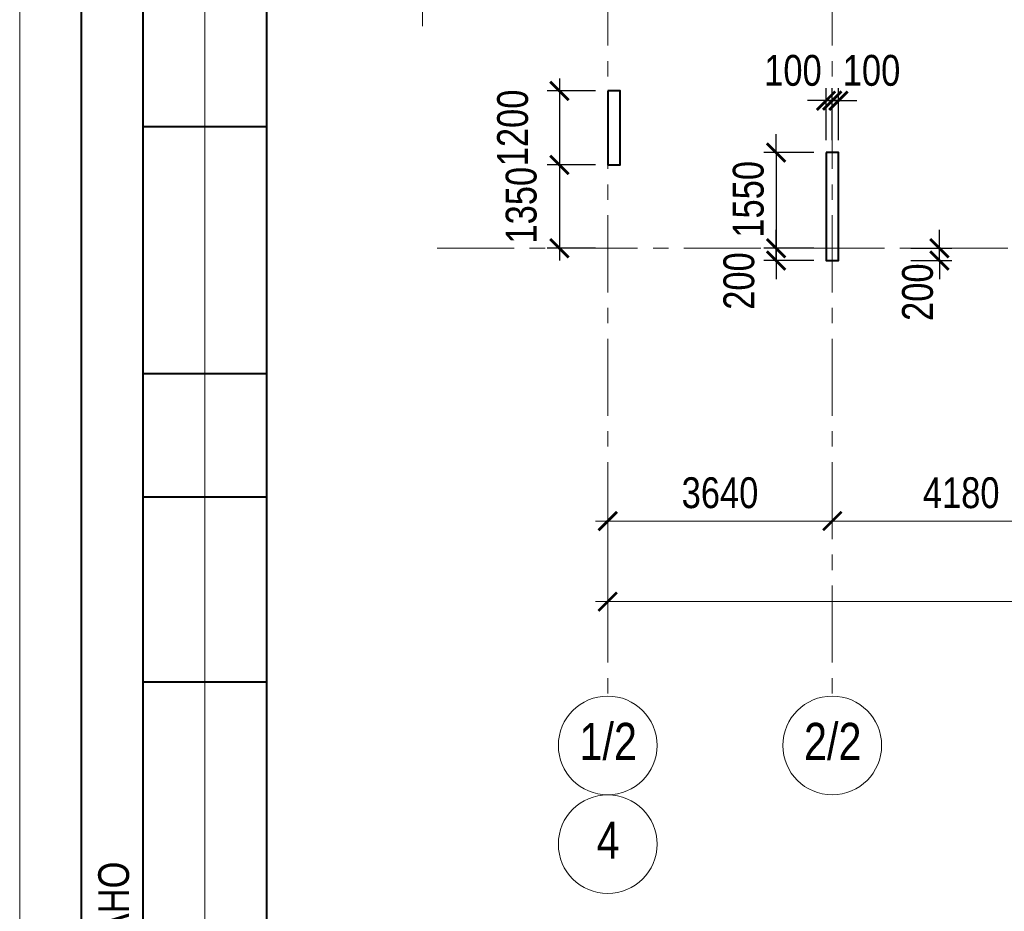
# Model space of a CAD drawing. Extents: x -8631841 to -8525813, y 4017860 to 4564755.
# Tile 60 of 112: x -8612184 to -8596223, y 4366505 to 4380955. Entities that reach past the tile are written whole.
import ezdxf
from ezdxf.enums import TextEntityAlignment as Align

# ---------------------------------------------------------------- set-up
doc = ezdxf.new("R2010")
doc.units = 0
doc.header["$LTSCALE"] = 1000
doc.header["$MEASUREMENT"] = 0
doc.linetypes.add('CENTER', pattern=[2, 1.25, -0.25, 0.25, -0.25])
for name, color, linetype, lineweight in [('СК-043-С-ПИЛОНЫ', 5, 'Continuous', 40), ('СК-100-О(си)', 7, 'CENTER', 15), ('СК-100-О(си)_имя', 7, 'CENTER', 15), ('СК-110-О-РАЗМЕРЫ', 7, 'Continuous', 15), ('СК-200-Р(амка)', 7, 'Continuous', 40), ('СК-210-Р-РАМКА ЛИНИИ ТОНКИЕ', 7, 'Continuous', 15), ('СК-300-Р(азмеры)', 7, 'Continuous', 20), ('СК-343-Р-КОЛОННЫ', 7, 'Continuous', 13), ('СК-400-Т(екст)', 7, 'Continuous', 20), ('СК-500-С(ечения)', 5, 'Continuous', 40)]:
    doc.layers.add(name, color=color, linetype=linetype, lineweight=lineweight)
doc.styles.add('ARIAL_annotative', font='arial.ttf', dxfattribs={"width": 0.8, "height": 2.5})
doc.styles.add('RUSS', font='arial.ttf', dxfattribs={"width": 0.8})
doc.dimstyles.new('100-200', dxfattribs={"dimscale": 0, "dimtxt": 500, "dimasz": 300, "dimexe": 200, "dimexo": 200, "dimgap": 200, "dimtad": 1, "dimdec": 0, "dimzin": 0, "dimdsep": 46, "dimtxsty": 'RUSS', "dimblk": 'ARCHTICK', "dimcen": 0.096, "dimdle": 200, "dimclrd": 7, "dimclre": 7, "dimclrt": 256, "dimadec": 0, "dimazin": 0, "dimtfac": 1, "dimtdec": 0, "dimtmove": 2, "dimatfit": 3, "dimldrblk": 'OBLIQUE', "dimfxl": 1, "dimtolj": 1, "dimtzin": 0, "dimarcsym": 0})

# ---------------------------------------------------------------- blocks, each defined once
blk = doc.blocks.new('_ArchTick')
at = {"color": 0, "linetype": 'ByBlock', "const_width": 0.15}
blk.add_lwpolyline([(-0.5, -0.5), (0.5, 0.5)], dxfattribs=at)
blk = doc.blocks.new('*D135')
at = {"layer": 'Defpoints', "color": 0, "transparency": 16777216}
for p in [(-43920, -3370), (-40280, -3370), (-40280, -4421)]:
    blk.add_point(p, dxfattribs=at)
at = {"layer": 'СК-110-О-РАЗМЕРЫ', "color": 7, "lineweight": -2, "transparency": 16777216}
for p, q in [((-43920, -3570), (-43920, -4621)), ((-40280, -3570), (-40280, -4621)), ((-44120, -4421), (-40080, -4421))]:
    blk.add_line(p, q, dxfattribs=at)
at = {"layer": 'СК-110-О-РАЗМЕРЫ', "color": 7, "lineweight": -2, "transparency": 16777216, "xscale": 300, "yscale": 300, "zscale": 300, "rotation": 180}
blk.add_blockref('_ArchTick', (-43920, -4421), dxfattribs=at)
at = {"layer": 'СК-110-О-РАЗМЕРЫ', "color": 7, "lineweight": -2, "transparency": 16777216, "xscale": 300, "yscale": 300, "zscale": 300}
blk.add_blockref('_ArchTick', (-40280, -4421), dxfattribs=at)
at = {"layer": 'СК-110-О-РАЗМЕРЫ', "transparency": 16777216, "insert": (-42100, -3965), "char_height": 500, "attachment_point": 5, "style": 'RUSS'}
blk.add_mtext('\\A1;3640', dxfattribs=at)
blk = doc.blocks.new('_Oblique')
at = {"color": 0, "linetype": 'ByBlock', "lineweight": -2}
blk.add_line((-0.5, -0.5), (0.5, 0.5), dxfattribs=at)
blk = doc.blocks.new('*D136')
at = {"layer": 'Defpoints', "color": 0, "transparency": 16777216}
for p in [(-40280, -3370), (-36100, -3370), (-40280, -4421)]:
    blk.add_point(p, dxfattribs=at)
at = {"layer": 'СК-110-О-РАЗМЕРЫ', "color": 7, "lineweight": -2, "transparency": 16777216}
for p, q in [((-40280, -3570), (-40280, -4621)), ((-36100, -3570), (-36100, -4621)), ((-35900, -4421), (-40480, -4421))]:
    blk.add_line(p, q, dxfattribs=at)
at = {"layer": 'СК-110-О-РАЗМЕРЫ', "color": 7, "lineweight": -2, "transparency": 16777216, "xscale": 300, "yscale": 300, "zscale": 300, "rotation": 180}
blk.add_blockref('_ArchTick', (-40280, -4421), dxfattribs=at)
at = {"layer": 'СК-110-О-РАЗМЕРЫ', "color": 7, "lineweight": -2, "transparency": 16777216, "xscale": 300, "yscale": 300, "zscale": 300}
blk.add_blockref('_ArchTick', (-36100, -4421), dxfattribs=at)
at = {"layer": 'СК-110-О-РАЗМЕРЫ', "transparency": 16777216, "insert": (-38190, -3965), "char_height": 500, "attachment_point": 5, "style": 'RUSS'}
blk.add_mtext('\\A1;4180', dxfattribs=at)
blk = doc.blocks.new('*D151')
at = {"layer": 'Defpoints', "color": 0, "transparency": 16777216}
for p in [(-43920, -3521), (-21750, -3521), (-21750, -5726)]:
    blk.add_point(p, dxfattribs=at)
at = {"layer": 'СК-110-О-РАЗМЕРЫ', "color": 7, "lineweight": -2, "transparency": 16777216}
for p, q in [((-43920, -3721), (-43920, -5926)), ((-21750, -3721), (-21750, -5926)), ((-44120, -5726), (-21550, -5726))]:
    blk.add_line(p, q, dxfattribs=at)
at = {"layer": 'СК-110-О-РАЗМЕРЫ', "color": 7, "lineweight": -2, "transparency": 16777216, "xscale": 300, "yscale": 300, "zscale": 300, "rotation": 180}
blk.add_blockref('_ArchTick', (-43920, -5726), dxfattribs=at)
at = {"layer": 'СК-110-О-РАЗМЕРЫ', "color": 7, "lineweight": -2, "transparency": 16777216, "xscale": 300, "yscale": 300, "zscale": 300}
blk.add_blockref('_ArchTick', (-21750, -5726), dxfattribs=at)
at = {"layer": 'СК-110-О-РАЗМЕРЫ', "transparency": 16777216, "insert": (-32835, -5271), "char_height": 500, "attachment_point": 5, "style": 'RUSS'}
blk.add_mtext('\\A1;22170', dxfattribs=at)
blk = doc.blocks.new('*D629')
at = {"layer": 'Defpoints', "color": 0, "transparency": 16777216}
for p in [(-8597939, 4377251), (-8597276, 4377251), (-8597939, 4377051)]:
    blk.add_point(p, dxfattribs=at)
at = {"layer": 'СК-110-О-РАЗМЕРЫ', "color": 7, "lineweight": -2, "transparency": 16777216}
for p, q in [((-8597276, 4377251), (-8597276, 4377551)), ((-8597739, 4377251), (-8597076, 4377251)), ((-8597276, 4377051), (-8597276, 4377251)), ((-8597739, 4377051), (-8597076, 4377051)), ((-8597276, 4377051), (-8597276, 4376751))]:
    blk.add_line(p, q, dxfattribs=at)
at = {"layer": 'СК-110-О-РАЗМЕРЫ', "color": 7, "lineweight": -2, "transparency": 16777216, "xscale": 300, "yscale": 300, "zscale": 300}
for p, rotation in [((-8597276, 4377251), 270), ((-8597276, 4377051), 90)]:
    blk.add_blockref('_ArchTick', p, dxfattribs=dict(at, rotation=rotation))
at = {"layer": 'СК-110-О-РАЗМЕРЫ', "transparency": 16777216, "insert": (-8597627, 4376539), "char_height": 500, "attachment_point": 5, "rotation": 90, "style": 'RUSS'}
blk.add_mtext('\\A1;200', dxfattribs=at)
blk = doc.blocks.new('Сечение')
at = {"layer": 'СК-500-С(ечения)', "linetype": 'Continuous', "lineweight": 15, "ltscale": 100}
blk.add_line((-200, -35), (-200, -735), dxfattribs=at)
at = {"layer": 'СК-500-С(ечения)', "linetype": 'Continuous', "ltscale": 100, "const_width": 70}
blk.add_lwpolyline([(-400, 0), (400, 0)], dxfattribs=at)
at = {"layer": 'СК-500-С(ечения)', "linetype": 'Continuous', "ltscale": 100}
blk.add_solid([(-200, -35), (-250.3, -335.5), (-149.7, -335.5)], dxfattribs=at)
blk = doc.blocks.new('*U24')
at = {"layer": 'СК-400-Т(екст)', "ltscale": 100, "xscale": 0.01, "yscale": 0.01, "zscale": 0.01, "rotation": 89.99999999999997}
blk.add_blockref('Сечение', (0, -273.138), dxfattribs=at)
at = {"layer": 'СК-500-С(ечения)', "color": 0, "ltscale": 100, "style": 'ARIAL_annotative', "text_generation_flag": 2, "width": 0.8}
blk.add_attdef('НОМЕР_СЕЧЕНИЯ_1_1(НОМЕР_ЛИСТА)', text='', height=2.5, rotation=90, dxfattribs=at).set_placement((6.74, -1.226), align=Align.RIGHT)
blk.add_attdef('НОМЕР_СЕЧЕНИЯ_2_1(НОМЕР_ЛИСТА)', text='', height=2.5, rotation=90, dxfattribs=at).set_placement((7.48, -275.912), align=Align.BOTTOM_LEFT)
blk = doc.blocks.new('*D660')
at = {"layer": 'Defpoints', "color": 0, "transparency": 16777216}
for p in [(-8602652, 4379801), (-8603435, 4378601), (-8602652, 4378601)]:
    blk.add_point(p, dxfattribs=at)
at = {"layer": 'СК-343-Р-КОЛОННЫ', "color": 7, "lineweight": -2, "transparency": 16777216}
for p, q in [((-8603435, 4380001), (-8603435, 4378401)), ((-8602852, 4379801), (-8603635, 4379801)), ((-8602852, 4378601), (-8603635, 4378601))]:
    blk.add_line(p, q, dxfattribs=at)
at = {"layer": 'СК-343-Р-КОЛОННЫ', "color": 7, "lineweight": -2, "transparency": 16777216, "xscale": 300, "yscale": 300, "zscale": 300}
for p, rotation in [((-8603435, 4379801), 90), ((-8603435, 4378601), 270)]:
    blk.add_blockref('_ArchTick', p, dxfattribs=dict(at, rotation=rotation))
at = {"layer": 'СК-343-Р-КОЛОННЫ', "transparency": 16777216, "insert": (-8604191, 4379201), "char_height": 500, "attachment_point": 5, "rotation": 90, "style": 'RUSS'}
blk.add_mtext('\\A1;1200', dxfattribs=at)
blk = doc.blocks.new('*D661')
at = {"layer": 'Defpoints', "color": 0, "transparency": 16777216}
for p in [(-8602652, 4378601), (-8603435, 4377251), (-8602652, 4377251)]:
    blk.add_point(p, dxfattribs=at)
at = {"layer": 'СК-343-Р-КОЛОННЫ', "color": 7, "lineweight": -2, "transparency": 16777216}
for p, q in [((-8603435, 4378801), (-8603435, 4377051)), ((-8602852, 4378601), (-8603635, 4378601)), ((-8602852, 4377251), (-8603635, 4377251))]:
    blk.add_line(p, q, dxfattribs=at)
at = {"layer": 'СК-343-Р-КОЛОННЫ', "color": 7, "lineweight": -2, "transparency": 16777216, "xscale": 300, "yscale": 300, "zscale": 300}
for p, rotation in [((-8603435, 4378601), 90), ((-8603435, 4377251), 270)]:
    blk.add_blockref('_ArchTick', p, dxfattribs=dict(at, rotation=rotation))
at = {"layer": 'СК-343-Р-КОЛОННЫ', "transparency": 16777216, "insert": (-8604052, 4377949), "char_height": 500, "attachment_point": 5, "rotation": 90, "style": 'RUSS'}
blk.add_mtext('\\A1;1350', dxfattribs=at)
blk = doc.blocks.new('*D662')
at = {"layer": 'Defpoints', "color": 0, "transparency": 16777216}
for p in [(-8599112, 4378801), (-8599922, 4377251), (-8599112, 4377251)]:
    blk.add_point(p, dxfattribs=at)
at = {"layer": 'СК-343-Р-КОЛОННЫ', "color": 7, "lineweight": -2, "transparency": 16777216}
for p, q in [((-8599922, 4378801), (-8599922, 4379101)), ((-8599312, 4378801), (-8600122, 4378801)), ((-8599922, 4378801), (-8599922, 4377251)), ((-8599312, 4377251), (-8600122, 4377251)), ((-8599922, 4377251), (-8599922, 4376951))]:
    blk.add_line(p, q, dxfattribs=at)
at = {"layer": 'СК-343-Р-КОЛОННЫ', "color": 7, "lineweight": -2, "transparency": 16777216, "xscale": 300, "yscale": 300, "zscale": 300}
for p, rotation in [((-8599922, 4378801), 270), ((-8599922, 4377251), 90)]:
    blk.add_blockref('_ArchTick', p, dxfattribs=dict(at, rotation=rotation))
at = {"layer": 'СК-343-Р-КОЛОННЫ', "transparency": 16777216, "insert": (-8600371, 4378044), "char_height": 500, "attachment_point": 5, "rotation": 90, "style": 'RUSS'}
blk.add_mtext('\\A1;1550', dxfattribs=at)
blk = doc.blocks.new('*D663')
at = {"layer": 'Defpoints', "color": 0, "transparency": 16777216}
for p in [(-8599922, 4377251), (-8599112, 4377251), (-8599112, 4377051)]:
    blk.add_point(p, dxfattribs=at)
at = {"layer": 'СК-343-Р-КОЛОННЫ', "color": 7, "lineweight": -2, "transparency": 16777216}
for p, q in [((-8599922, 4377251), (-8599922, 4377551)), ((-8599312, 4377251), (-8600122, 4377251)), ((-8599922, 4377051), (-8599922, 4377251)), ((-8599312, 4377051), (-8600122, 4377051)), ((-8599922, 4377051), (-8599922, 4376751))]:
    blk.add_line(p, q, dxfattribs=at)
at = {"layer": 'СК-343-Р-КОЛОННЫ', "color": 7, "lineweight": -2, "transparency": 16777216, "xscale": 300, "yscale": 300, "zscale": 300}
for p, rotation in [((-8599922, 4377251), 270), ((-8599922, 4377051), 90)]:
    blk.add_blockref('_ArchTick', p, dxfattribs=dict(at, rotation=rotation))
at = {"layer": 'СК-343-Р-КОЛОННЫ', "transparency": 16777216, "insert": (-8600523, 4376720), "char_height": 500, "attachment_point": 5, "rotation": 90, "style": 'RUSS'}
blk.add_mtext('\\A1;200', dxfattribs=at)
blk = doc.blocks.new('*D664')
at = {"layer": 'Defpoints', "color": 0, "transparency": 16777216}
for p in [(-8599012, 4379644), (-8599112, 4378801), (-8599012, 4378801)]:
    blk.add_point(p, dxfattribs=at)
at = {"layer": 'СК-343-Р-КОЛОННЫ', "color": 7, "lineweight": -2, "transparency": 16777216}
for p, q in [((-8599112, 4379001), (-8599112, 4379844)), ((-8599012, 4379001), (-8599012, 4379844)), ((-8599112, 4379644), (-8599412, 4379644)), ((-8599112, 4379644), (-8599012, 4379644)), ((-8599012, 4379644), (-8598712, 4379644))]:
    blk.add_line(p, q, dxfattribs=at)
at = {"layer": 'СК-343-Р-КОЛОННЫ', "color": 7, "lineweight": -2, "transparency": 16777216, "xscale": 300, "yscale": 300, "zscale": 300}
blk.add_blockref('_ArchTick', (-8599112, 4379644), dxfattribs=at)
at = {"layer": 'СК-343-Р-КОЛОННЫ', "color": 7, "lineweight": -2, "transparency": 16777216, "xscale": 300, "yscale": 300, "zscale": 300, "rotation": 180}
blk.add_blockref('_ArchTick', (-8599012, 4379644), dxfattribs=at)
at = {"layer": 'СК-343-Р-КОЛОННЫ', "transparency": 16777216, "insert": (-8599649, 4380131), "char_height": 500, "attachment_point": 5, "style": 'RUSS'}
blk.add_mtext('\\A1;100', dxfattribs=at)
blk = doc.blocks.new('*D665')
at = {"layer": 'Defpoints', "color": 0, "transparency": 16777216}
for p in [(-8599012, 4379644), (-8599012, 4378801), (-8598912, 4378801)]:
    blk.add_point(p, dxfattribs=at)
at = {"layer": 'СК-343-Р-КОЛОННЫ', "color": 7, "lineweight": -2, "transparency": 16777216}
for p, q in [((-8599012, 4379001), (-8599012, 4379844)), ((-8598912, 4379001), (-8598912, 4379844)), ((-8599012, 4379644), (-8599312, 4379644)), ((-8598912, 4379644), (-8599012, 4379644)), ((-8598912, 4379644), (-8598612, 4379644))]:
    blk.add_line(p, q, dxfattribs=at)
at = {"layer": 'СК-343-Р-КОЛОННЫ', "color": 7, "lineweight": -2, "transparency": 16777216, "xscale": 300, "yscale": 300, "zscale": 300}
blk.add_blockref('_ArchTick', (-8599012, 4379644), dxfattribs=at)
at = {"layer": 'СК-343-Р-КОЛОННЫ', "color": 7, "lineweight": -2, "transparency": 16777216, "xscale": 300, "yscale": 300, "zscale": 300, "rotation": 180}
blk.add_blockref('_ArchTick', (-8598912, 4379644), dxfattribs=at)
at = {"layer": 'СК-343-Р-КОЛОННЫ', "transparency": 16777216, "insert": (-8598375, 4380131), "char_height": 500, "attachment_point": 5, "style": 'RUSS'}
blk.add_mtext('\\A1;100', dxfattribs=at)
blk = doc.blocks.new('11')
at = {"layer": 'СК-043-С-ПИЛОНЫ'}
for points in [[(0, 2550), (0, 1350), (200, 1350), (200, 2550), (0, 2550)], [(3540, 1550), (3540, -200), (3740, -200), (3740, 1550), (3540, 1550)]]:
    blk.add_lwpolyline(points, dxfattribs=at)
blk = doc.blocks.new('оси')
at = {"layer": 'СК-100-О(си)'}
for p, q in [((-43920.2, 18534.9), (-43920.2, -7257.5)), ((-40280.2, 18534.9), (-40280.2, -7257.5)), ((-46685.3, 0), (6554.2, 0))]:
    blk.add_line(p, q, dxfattribs=at)
at = {"layer": 'СК-100-О(си)', "linetype": 'Continuous'}
for centre in [(-43920.2, -8057.5), (-40280.2, -8057.5), (-43920.2, -9657.5)]:
    blk.add_circle(centre, 800, dxfattribs=at)
at = {"layer": 'СК-100-О(си)_имя', "style": 'RUSS', "width": 0.8}
for s, p in [('1/2', (-43912.4, -7991.8)), ('2/2', (-40272.4, -7991.8)), ('4', (-43912.4, -9591.8))]:
    blk.add_text(s, height=600, dxfattribs=at).set_placement(p, align=Align.MIDDLE_CENTER)
at = {"layer": 'СК-110-О-РАЗМЕРЫ'}
for base, p1, p2, picture, middle in [((-40280.2, -4420.6), (-43920.2, -3369.7), (-40280.2, -3369.7), '*D135', (-42100.2, -3965.1)), ((-21750, -5726.1), (-43920.2, -3520.6), (-21750, -3520.6), '*D151', (-32835.1, -5270.8))]:
    dim = blk.add_linear_dim(base=base, p1=p1, p2=p2, dimstyle='100-200', override={"dimscale": 1}, dxfattribs=at)
    dim.commit()
    dim.dimension.update_dxf_attribs({"geometry": picture, "text_midpoint": middle})
dim = blk.add_linear_dim(base=(-40280.2, -4420.6), p1=(-36100.2, -3369.7), p2=(-40280.2, -3369.7), angle=180, dimstyle='100-200', override={"dimscale": 1}, dxfattribs=at)
dim.commit()
dim.dimension.update_dxf_attribs({"geometry": '*D136', "text_midpoint": (-38190.2, -3965.3)})
blk = doc.blocks.new('A$C858fb3ef')
at = {"layer": 'СК-300-Р(азмеры)'}
blk.add_blockref('оси', (0, 0), dxfattribs=at)
blk = doc.blocks.new('A$C573b34c5')
blk.add_blockref('A$C858fb3ef', (0, 0))

msp = doc.modelspace()

# ---------------------------------------------------------------- linework, layer by layer
at = {"layer": 'СК-200-Р(амка)'}
for p, q in [((-8608183.8, 4402617.3), (-8608183.8, 4345217.3)), ((-8611183.8, 4362217.3), (-8611183.8, 4388217.3)), ((-8610183.8, 4362217.3), (-8610183.8, 4388217.3)), ((-8608183.8, 4379217.3), (-8610183.8, 4379217.3)), ((-8608183.8, 4375217.3), (-8610183.8, 4375217.3)), ((-8608183.8, 4373217.3), (-8610183.8, 4373217.3)), ((-8608183.8, 4370217.3), (-8610183.8, 4370217.3))]:
    msp.add_line(p, q, dxfattribs=at)
at = {"layer": 'СК-210-Р-РАМКА ЛИНИИ ТОНКИЕ'}
for p, q in [((-8612183.8, 4344217.3), (-8612183.8, 4403617.3)), ((-8609183.8, 4362217.3), (-8609183.8, 4388217.3))]:
    msp.add_line(p, q, dxfattribs=at)

# ---------------------------------------------------------------- block references
at = {"layer": 'СК-300-Р(азмеры)'}
msp.add_blockref('A$C573b34c5', (-8558731.8, 4377251), dxfattribs=at)
at = {"layer": 'СК-343-Р-КОЛОННЫ'}
msp.add_blockref('11', (-8602652.1, 4377251), dxfattribs=at)
at = {"layer": 'СК-500-С(ечения)', "color": 1, "xscale": 200, "yscale": 200, "zscale": 200, "rotation": 269.9999385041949}
msp.add_blockref('*U24', (-8550627.6, 4382320.7), dxfattribs=at)

# ---------------------------------------------------------------- texts
at = {"layer": 'СК-200-Р(амка)', "style": 'RUSS', "width": 0.8}
msp.add_text('СОГЛАСОВАНО', height=500, rotation=90, dxfattribs=at).set_placement((-8610411.1, 4363009.5))

# ---------------------------------------------------------------- dimensions: what is measured, and where the dimension line sits
at = {"layer": 'СК-110-О-РАЗМЕРЫ'}
dim = msp.add_linear_dim(base=(-8597275.6, 4377251.1), p1=(-8597939.1, 4377051), p2=(-8597939.1, 4377251.1), angle=90, dimstyle='100-200', override={"dimscale": 1}, dxfattribs=at)
dim.commit()
dim.dimension.update_dxf_attribs({"geometry": '*D629', "text_midpoint": (-8597626.9, 4376539), "dimtype": 160})
at = {"layer": 'СК-343-Р-КОЛОННЫ'}
dim = msp.add_linear_dim(base=(-8599012, 4379644.5), p1=(-8599112.1, 4378801), p2=(-8599012, 4378801), dimstyle='100-200', override={"dimscale": 1}, dxfattribs=at)
dim.commit()
dim.dimension.update_dxf_attribs({"geometry": '*D664', "text_midpoint": (-8599649, 4380130.7), "dimtype": 160})
for base, p1, p2, angle, picture, middle in [((-8599012, 4379644.5), (-8598911.9, 4378801), (-8599012, 4378801), 180, '*D665', (-8598375.1, 4380130.7)), ((-8599922.2, 4377251), (-8599112.1, 4378801), (-8599112.1, 4377251), 90, '*D662', (-8600371.4, 4378044.4)), ((-8603435.4, 4377251), (-8602652.1, 4378601.3), (-8602652.1, 4377251), 90, '*D661', (-8604052.3, 4377948.6)), ((-8599922.2, 4377251), (-8599112.1, 4377051), (-8599112.1, 4377251), 90, '*D663', (-8600523, 4376720.2))]:
    dim = msp.add_linear_dim(base=base, p1=p1, p2=p2, angle=angle, dimstyle='100-200', override={"dimscale": 1}, dxfattribs=at)
    dim.commit()
    dim.dimension.update_dxf_attribs({"geometry": picture, "text_midpoint": middle, "dimtype": 160})
dim = msp.add_linear_dim(base=(-8603435.4, 4378601.3), p1=(-8602652.1, 4379801.3), p2=(-8602652.1, 4378601.3), angle=90, dimstyle='100-200', override={"dimscale": 1}, dxfattribs=at)
dim.commit()
dim.dimension.update_dxf_attribs({"geometry": '*D660', "text_midpoint": (-8604190.6, 4379201.3)})

doc.saveas('drawing.dxf')
